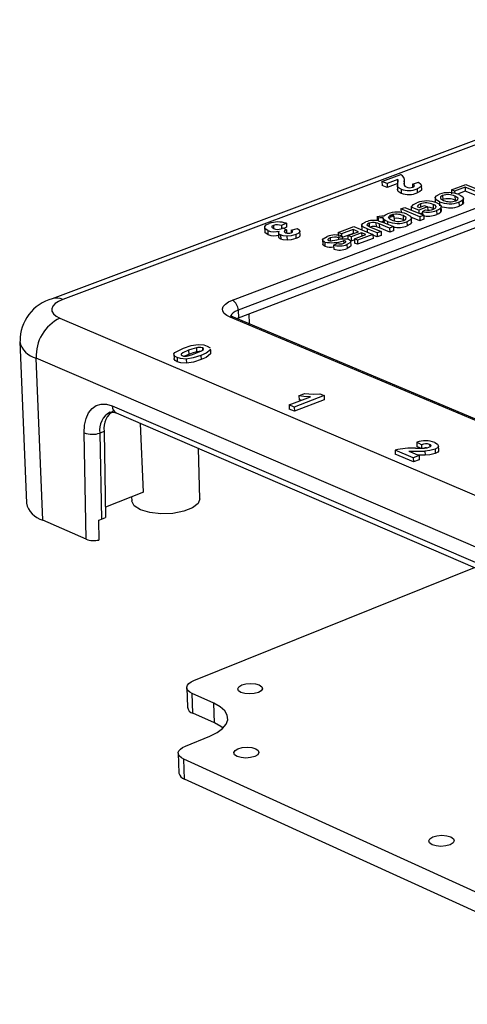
# Model space of a CAD drawing. Extents: x 64 to 144, y 97 to 234.
# Tile 8 of 16: x 64 to 83, y 194 to 234. Entities that reach past the tile are written whole.
import ezdxf

# ---------------------------------------------------------------- set-up
doc = ezdxf.new("R2010")
doc.units = 0
doc.layers.get('0').update_dxf_attribs({"linetype": 'CONTINUOUS'})

msp = doc.modelspace()

# ---------------------------------------------------------------- linework, layer by layer
at = {"color": 7, "linetype": 'CONTINUOUS'}
for p, q in [((96.119, 233.787), (65.687, 222.38)), ((96.56, 233.773), (66.121, 222.354)), ((73.042, 222.322), (96.559, 231.243)), ((96.788, 230.852), (73.278, 221.914)), ((73.288, 221.602), (96.79, 230.549)), ((79.148, 227.172), (79.911, 227.459)), ((79.355, 227.088), (79.148, 227.172)), ((79.148, 227.172), (79.152, 227.008)), ((79.789, 227.251), (79.355, 227.088)), ((79.355, 227.088), (79.359, 226.924)), ((79.793, 227.087), (79.359, 226.924)), ((79.773, 227.025), (79.777, 226.861)), ((79.789, 227.251), (79.792, 227.144)), ((80.054, 227.154), (80.045, 227.077)), ((80.046, 227.056), (80.049, 227.016)), ((80.054, 227.154), (80.058, 227.006)), ((80.066, 227.085), (80.062, 227.249)), ((80.39, 227.066), (80.634, 227.142)), ((80.39, 227.066), (80.393, 226.938)), ((80.771, 226.851), (80.767, 227.015)), ((81.986, 226.829), (82.572, 227.051)), ((82.572, 227.051), (83.347, 226.737)), ((79.359, 226.924), (79.152, 227.008)), ((79.776, 227.006), (79.78, 226.841)), ((79.78, 226.841), (79.781, 226.861)), ((79.933, 226.853), (79.937, 226.688)), ((80.585, 226.868), (80.589, 226.704)), ((82.115, 226.777), (81.986, 226.829)), ((81.986, 226.829), (81.99, 226.665)), ((82.542, 226.938), (82.115, 226.777)), ((82.115, 226.777), (82.117, 226.692)), ((82.545, 226.774), (82.236, 226.657)), ((83.188, 226.676), (82.542, 226.938)), ((82.542, 226.938), (82.545, 226.774)), ((83.191, 226.512), (82.545, 226.774)), ((80.715, 226.256), (80.718, 226.125)), ((81.239, 226.236), (81.243, 226.072)), ((81.313, 226.496), (81.317, 226.332)), ((81.496, 226.342), (81.5, 226.177)), ((81.624, 226.599), (81.628, 226.435)), ((82.128, 226.579), (82.132, 226.415)), ((82.173, 226.389), (82.132, 226.415)), ((82.292, 226.329), (82.295, 226.165)), ((82.437, 226.408), (82.441, 226.244)), ((82.477, 226.316), (82.473, 226.481)), ((79.92, 226.05), (80.081, 226.11)), ((79.92, 226.05), (79.925, 225.885)), ((80.695, 225.733), (79.92, 226.05)), ((80.081, 226.11), (80.856, 225.794)), ((80.649, 225.997), (80.338, 226.124)), ((80.338, 226.124), (80.341, 226.005)), ((80.579, 226.152), (80.68, 226.11)), ((81.013, 226.135), (80.649, 225.997)), ((80.649, 225.997), (80.652, 225.877)), ((80.68, 226.11), (80.884, 226.187)), ((80.8, 225.888), (80.71, 225.854)), ((80.799, 225.944), (80.93, 226.017)), ((80.799, 225.944), (80.802, 225.816)), ((80.884, 226.187), (81.013, 226.135)), ((81.013, 226.135), (81.016, 226.005)), ((81.379, 225.984), (81.382, 225.819)), ((81.538, 226.074), (81.541, 225.909)), ((81.573, 225.98), (81.569, 226.145)), ((75.243, 225.466), (75.04, 225.37)), ((75.243, 225.466), (75.247, 225.301)), ((78.624, 225.466), (78.628, 225.338)), ((78.901, 225.488), (78.905, 225.323)), ((78.992, 225.668), (78.945, 225.736)), ((78.945, 225.736), (78.949, 225.571)), ((78.992, 225.668), (78.995, 225.568)), ((79.458, 225.264), (79.037, 225.437)), ((79.037, 225.437), (79.041, 225.272)), ((79.195, 225.527), (79.138, 225.522)), ((79.191, 225.692), (79.195, 225.527)), ((79.204, 225.494), (79.195, 225.527)), ((79.208, 225.495), (79.619, 225.326)), ((79.23, 225.619), (79.233, 225.484)), ((79.374, 225.537), (79.377, 225.425)), ((79.511, 225.801), (79.512, 225.779)), ((79.595, 225.794), (79.637, 225.74)), ((79.637, 225.74), (79.641, 225.575)), ((80.009, 225.777), (80.013, 225.612)), ((80.052, 225.586), (80.013, 225.612)), ((80.166, 225.525), (80.17, 225.36)), ((80.699, 225.568), (80.326, 225.721)), ((80.357, 225.517), (80.353, 225.682)), ((80.856, 225.794), (80.695, 225.733)), ((80.695, 225.733), (80.699, 225.568)), ((80.86, 225.629), (80.699, 225.568)), ((80.856, 225.794), (80.86, 225.629)), ((74.357, 225.291), (74.362, 225.126)), ((74.484, 225.167), (74.489, 225.002)), ((74.714, 225.378), (74.718, 225.252)), ((74.919, 225.073), (74.924, 224.908)), ((75.04, 225.37), (75.044, 225.242)), ((75.099, 225.273), (75.245, 225.196)), ((75.247, 225.301), (75.142, 225.251)), ((75.245, 225.196), (75.249, 225.07)), ((75.438, 225.181), (75.697, 225.254)), ((75.438, 225.181), (75.441, 225.073)), ((75.628, 225.001), (75.633, 224.836)), ((75.802, 224.978), (75.797, 225.143)), ((77.365, 225.085), (78.003, 225.326)), ((77.494, 225.031), (77.365, 225.085)), ((77.365, 225.085), (77.369, 224.919)), ((77.97, 225.211), (77.494, 225.031)), ((77.494, 225.031), (77.496, 224.949)), ((77.974, 225.046), (77.527, 224.877)), ((77.755, 224.958), (78.188, 225.121)), ((78.317, 225.068), (77.884, 224.905)), ((78.188, 225.121), (77.97, 225.211)), ((77.97, 225.211), (77.974, 225.046)), ((77.981, 225.043), (77.974, 225.046)), ((78.003, 225.326), (78.777, 225.007)), ((78.777, 225.007), (78.15, 224.769)), ((78.316, 225.386), (78.321, 225.221)), ((78.486, 224.999), (78.317, 225.068)), ((78.317, 225.068), (78.321, 224.936)), ((78.545, 225.239), (78.549, 225.101)), ((78.95, 225.072), (78.545, 225.239)), ((78.683, 225.31), (79.112, 225.134)), ((78.777, 225.007), (78.782, 224.842)), ((79.112, 225.134), (78.95, 225.072)), ((78.95, 225.072), (78.955, 224.907)), ((79.462, 225.099), (79.041, 225.272)), ((79.112, 225.134), (79.117, 224.969)), ((79.619, 225.326), (79.458, 225.264)), ((79.458, 225.264), (79.462, 225.099)), ((79.623, 225.161), (79.462, 225.099)), ((79.619, 225.326), (79.623, 225.161)), ((75.008, 224.986), (75.013, 224.821)), ((75.269, 224.943), (75.274, 224.777)), ((76.723, 224.783), (76.728, 224.617)), ((76.811, 224.696), (76.816, 224.531)), ((77.035, 224.866), (77.039, 224.746)), ((77.172, 224.572), (77.325, 224.638)), ((77.525, 224.941), (77.373, 224.876)), ((77.373, 224.876), (77.374, 224.807)), ((77.525, 224.941), (77.528, 224.83)), ((77.582, 224.744), (77.584, 224.65)), ((77.671, 224.723), (77.653, 224.735)), ((77.653, 224.735), (77.654, 224.687)), ((77.673, 224.705), (77.672, 224.714)), ((77.884, 224.905), (77.755, 224.958)), ((77.755, 224.958), (77.759, 224.813)), ((77.889, 224.739), (77.877, 224.744)), ((77.888, 224.558), (77.883, 224.723)), ((77.884, 224.905), (77.889, 224.739)), ((78.022, 224.79), (77.889, 224.739)), ((78.021, 224.823), (78.486, 224.999)), ((78.15, 224.769), (78.021, 224.823)), ((78.021, 224.823), (78.025, 224.657)), ((78.154, 224.604), (78.025, 224.657)), ((78.15, 224.769), (78.154, 224.604)), ((78.782, 224.842), (78.154, 224.604)), ((78.955, 224.907), (78.778, 224.98)), ((79.117, 224.969), (78.955, 224.907)), ((77.172, 224.572), (77.177, 224.407)), ((77.718, 224.598), (77.722, 224.433)), ((73.278, 221.914), (73.288, 221.602)), ((66, 221.589), (109.481, 203.023)), ((108.804, 206.503), (72.952, 221.621)), ((108.942, 206.509), (73.091, 221.623)), ((73.214, 221.571), (73.288, 221.602)), ((73.738, 221.35), (73.725, 221.768)), ((64.357, 220.634), (64.629, 214.028)), ((71.253, 220.273), (71.258, 220.105)), ((71.571, 220.376), (71.576, 220.208)), ((71.814, 220.369), (71.817, 220.277)), ((72.017, 220.446), (72.134, 220.366)), ((72.139, 220.323), (72.142, 220.292)), ((72.142, 220.292), (72.148, 220.124)), ((72.154, 220.156), (72.148, 220.324)), ((108.449, 201.253), (65.03, 219.954)), ((65.299, 213.333), (65.03, 219.954)), ((70.652, 220.099), (70.658, 219.931)), ((70.783, 219.975), (70.788, 219.807)), ((71.258, 220.105), (71.088, 220.033)), ((71.156, 219.916), (71.162, 219.748)), ((71.758, 220.058), (71.763, 219.89)), ((72.144, 220.156), (72.148, 220.124)), ((75.354, 218.039), (76.223, 218.376)), ((76.788, 218.421), (75.568, 217.948)), ((76.793, 218.252), (75.573, 217.779)), ((75.757, 218.415), (75.991, 218.506)), ((75.757, 218.415), (75.762, 218.246)), ((75.855, 218.233), (75.762, 218.246)), ((76.616, 218.494), (76.788, 218.421)), ((76.788, 218.421), (76.793, 218.252)), ((68.134, 218), (104.994, 202.083)), ((75.354, 218.039), (75.359, 217.87)), ((75.568, 217.948), (75.354, 218.039)), ((75.573, 217.779), (75.359, 217.87)), ((75.568, 217.948), (75.573, 217.779)), ((68.296, 217.711), (105.143, 201.786)), ((67.801, 216.956), (67.631, 216.891)), ((67.801, 216.956), (67.86, 213.433)), ((69.414, 214.473), (69.292, 217.281)), ((67.069, 212.55), (66.991, 216.903)), ((67.631, 216.891), (67.692, 213.367)), ((71.71, 214.196), (71.661, 216.257)), ((79.689, 216.191), (79.693, 216.022)), ((80.428, 215.877), (79.689, 216.191)), ((80.242, 216.148), (80.663, 215.969)), ((80.765, 216.413), (80.57, 216.515)), ((80.57, 216.515), (80.574, 216.345)), ((80.727, 216.265), (80.574, 216.345)), ((80.765, 216.413), (80.768, 216.267)), ((80.901, 216.153), (80.905, 215.983)), ((81.093, 216.427), (81.096, 216.322)), ((81.317, 216.227), (81.32, 216.057)), ((81.465, 216.193), (81.461, 216.363)), ((80.432, 215.706), (79.693, 216.022)), ((80.663, 215.969), (80.428, 215.877)), ((80.428, 215.877), (80.432, 215.706)), ((80.667, 215.799), (80.432, 215.706)), ((80.663, 215.969), (80.667, 215.799)), ((69.414, 214.473), (67.853, 213.865)), ((68.925, 214.282), (68.933, 214.116)), ((67.069, 212.55), (65.299, 213.333)), ((67.576, 213.333), (67.59, 212.516)), ((67.692, 213.367), (67.86, 213.433)), ((71.467, 206.769), (82.923, 211.389)), ((71.174, 206.479), (71.202, 205.678)), ((72.287, 205.84), (71.4, 206.239)), ((71.428, 205.438), (71.4, 206.239)), ((72.314, 205.038), (72.287, 205.84)), ((72.314, 205.038), (71.428, 205.438)), ((71.128, 204.095), (72.122, 204.5)), ((70.832, 203.798), (70.86, 202.991)), ((106.217, 187.545), (71.059, 203.553)), ((71.087, 202.746), (71.059, 203.553)), ((106.215, 186.702), (71.087, 202.746))]:
    msp.add_line(p, q, dxfattribs=at)
for points in [[(80.049, 227.016), (80.081, 226.976), (80.13, 226.949)], [(80.41, 226.943), (80.452, 226.964), (80.472, 226.989), (80.467, 227.014), (80.39, 227.066)], [(80.634, 227.142), (80.741, 227.069), (80.759, 226.985), (80.696, 226.921), (80.585, 226.868)], [(79.933, 226.853), (79.811, 226.933), (79.776, 227.006)], [(79.937, 226.688), (79.815, 226.768), (79.78, 226.841)], [(80.757, 226.851), (80.763, 226.82), (80.7, 226.757), (80.589, 226.704)], [(81.496, 226.342), (81.356, 226.421), (81.315, 226.516), (81.372, 226.59), (81.495, 226.652)], [(82.283, 226.642), (82.385, 226.592), (82.443, 226.548)], [(80.338, 226.124), (80.433, 226.232), (80.575, 226.304)], [(80.715, 226.256), (80.619, 226.201), (80.579, 226.152)], [(81.251, 226.037), (81.345, 226.09), (81.362, 226.152), (81.316, 226.198), (81.239, 226.236)], [(81.393, 226.3), (81.497, 226.245), (81.559, 226.182), (81.568, 226.128), (81.538, 226.074)], [(81.624, 226.599), (81.537, 226.546), (81.532, 226.483), (81.66, 226.401)], [(82.161, 226.381), (82.25, 226.434), (82.257, 226.497), (82.128, 226.579)], [(82.437, 226.408), (82.365, 226.361), (82.292, 226.329)], [(82.441, 226.244), (82.369, 226.197), (82.295, 226.165)], [(82.443, 226.548), (82.473, 226.47), (82.437, 226.408)], [(82.472, 226.316), (82.476, 226.305), (82.441, 226.244)], [(79.223, 225.768), (79.294, 225.816), (79.368, 225.849)], [(80.168, 225.839), (80.31, 225.759), (80.351, 225.662), (80.291, 225.587), (80.166, 225.525)], [(81.243, 226.072), (81.115, 226.112), (81.013, 226.124)], [(81.538, 226.074), (81.462, 226.02), (81.379, 225.984)], [(81.541, 225.909), (81.465, 225.855), (81.382, 225.819)], [(81.569, 225.98), (81.571, 225.963), (81.541, 225.909)], [(74.484, 225.167), (74.374, 225.243), (74.365, 225.331), (74.426, 225.398), (74.54, 225.454)], [(78.545, 225.239), (78.393, 225.307), (78.316, 225.391), (78.371, 225.461), (78.491, 225.517)], [(78.624, 225.466), (78.551, 225.429), (78.536, 225.406), (78.541, 225.383), (78.683, 225.31)], [(79.037, 225.437), (78.963, 225.466), (78.901, 225.488)], [(78.945, 225.736), (79, 225.746), (79.046, 225.753)], [(79.191, 225.692), (79.078, 225.681), (78.992, 225.668)], [(78.995, 225.569), (79.119, 225.529), (79.208, 225.495)], [(79.046, 225.753), (79.145, 225.762), (79.223, 225.768)], [(79.23, 225.619), (79.2, 225.659), (79.191, 225.692)], [(79.374, 225.537), (79.284, 225.58), (79.23, 225.619)], [(79.637, 225.74), (79.51, 225.72), (79.405, 225.71)], [(79.405, 225.71), (79.449, 225.643), (79.533, 225.599)], [(79.511, 225.801), (79.475, 225.785), (79.452, 225.771)], [(79.452, 225.771), (79.533, 225.782), (79.595, 225.794)], [(80.038, 225.578), (80.127, 225.631), (80.136, 225.694), (80.009, 225.777)], [(80.347, 225.516), (80.355, 225.497), (80.295, 225.422), (80.17, 225.36)], [(74.489, 225.002), (74.379, 225.078), (74.374, 225.126)], [(74.714, 225.378), (74.657, 225.343), (74.65, 225.302), (74.678, 225.273), (74.726, 225.248)], [(75.008, 224.986), (74.944, 225.025), (74.92, 225.071), (74.952, 225.144)], [(75.024, 225.233), (75.07, 225.254), (75.099, 225.273)], [(75.245, 225.196), (75.184, 225.167), (75.16, 225.131), (75.177, 225.103), (75.218, 225.08)], [(75.628, 225.001), (75.44, 224.953), (75.269, 224.943)], [(75.446, 225.075), (75.491, 225.103), (75.494, 225.136), (75.438, 225.181)], [(75.697, 225.254), (75.78, 225.185), (75.788, 225.108), (75.728, 225.05), (75.628, 225.001)], [(79.041, 225.272), (78.967, 225.301), (78.905, 225.323)], [(75.013, 224.821), (74.949, 224.86), (74.925, 224.906), (74.925, 224.908)], [(75.269, 224.943), (75.11, 224.957), (75.008, 224.986)], [(75.274, 224.777), (75.115, 224.792), (75.013, 224.821)], [(75.633, 224.836), (75.445, 224.788), (75.274, 224.777)], [(75.789, 224.977), (75.792, 224.942), (75.733, 224.885), (75.633, 224.836)], [(76.811, 224.696), (76.748, 224.735), (76.723, 224.781), (76.743, 224.828), (76.911, 224.921)], [(76.816, 224.531), (76.752, 224.57), (76.728, 224.616), (76.729, 224.617)], [(77.035, 224.866), (76.977, 224.84), (76.942, 224.808), (76.942, 224.781), (76.973, 224.758)], [(77.132, 224.755), (77.229, 224.776), (77.303, 224.793)], [(77.303, 224.793), (77.449, 224.822), (77.573, 224.835)], [(77.573, 224.835), (77.714, 224.826), (77.805, 224.8)], [(77.653, 224.735), (77.616, 224.743), (77.582, 224.744)], [(77.587, 224.651), (77.646, 224.679), (77.673, 224.705)], [(77.805, 224.8), (77.877, 224.745), (77.865, 224.682), (77.718, 224.598)], [(77.877, 224.558), (77.869, 224.516), (77.722, 224.433)], [(66.121, 222.354), (65.94, 222.272), (65.8, 222.179), (65.707, 222.078), (65.664, 221.972), (65.673, 221.867), (65.734, 221.765), (65.844, 221.672), (66, 221.589)], [(72.952, 221.621), (72.807, 221.697), (72.703, 221.782), (72.645, 221.876), (72.634, 221.972), (72.67, 222.069), (72.753, 222.162), (72.878, 222.247), (73.042, 222.322)], [(73.091, 221.623), (73.008, 221.665), (72.963, 221.699), (72.965, 221.694)], [(70.783, 219.975), (70.703, 220.019), (70.659, 220.072), (70.656, 220.128), (70.693, 220.182), (71.045, 220.363)], [(71.253, 220.273), (71.019, 220.174), (70.943, 220.113), (70.945, 220.08), (70.986, 220.052)], [(71.045, 220.363), (71.357, 220.462), (71.644, 220.505)], [(71.571, 220.376), (71.386, 220.322), (71.253, 220.273)], [(71.576, 220.208), (71.392, 220.154), (71.258, 220.105)], [(71.547, 220.148), (71.78, 220.248), (71.857, 220.308), (71.855, 220.341), (71.814, 220.369)], [(71.718, 220.221), (71.689, 220.223), (71.576, 220.208)], [(71.644, 220.505), (71.873, 220.49), (72.017, 220.446)], [(72.142, 220.292), (71.969, 220.151), (71.758, 220.058)], [(70.788, 219.807), (70.708, 219.851), (70.664, 219.904), (70.663, 219.931)], [(71.156, 219.916), (70.927, 219.931), (70.783, 219.975)], [(71.162, 219.748), (70.933, 219.763), (70.788, 219.807)], [(71.758, 220.058), (71.445, 219.959), (71.156, 219.916)], [(71.763, 219.89), (71.45, 219.791), (71.162, 219.748)], [(71.23, 220.045), (71.414, 220.099), (71.547, 220.148)], [(72.148, 220.124), (71.975, 219.983), (71.763, 219.89)], [(76.223, 218.376), (75.955, 218.387), (75.757, 218.415)], [(75.991, 218.506), (76.338, 218.472), (76.616, 218.494)], [(66.991, 216.903), (67.008, 217.208), (67.069, 217.481), (67.171, 217.711), (67.311, 217.891), (67.485, 218.013), (67.685, 218.073), (67.904, 218.069), (68.134, 218)], [(68.048, 217.738), (68.171, 217.749), (68.296, 217.711)], [(80.513, 216.266), (80.721, 216.265), (80.883, 216.27)], [(80.966, 216.282), (80.909, 216.279), (80.873, 216.27)], [(80.883, 216.27), (80.993, 216.285), (81.067, 216.307)], [(81.317, 216.227), (81.098, 216.172), (80.901, 216.153)], [(81.067, 216.307), (81.126, 216.338), (81.151, 216.374), (81.135, 216.403), (81.093, 216.427)], [(81.301, 216.505), (81.421, 216.435), (81.46, 216.35), (81.418, 216.283), (81.317, 216.227)], [(81.458, 216.193), (81.464, 216.18), (81.422, 216.113), (81.32, 216.057)], [(80.905, 215.983), (80.681, 215.981), (80.632, 215.982)], [(81.32, 216.057), (81.102, 216.002), (80.905, 215.983)], [(71.71, 214.196), (71.642, 214.012), (71.415, 213.831), (71.055, 213.69), (70.606, 213.606), (70.123, 213.588), (69.664, 213.64), (69.285, 213.755)], [(69.285, 213.755), (69.031, 213.918), (68.933, 214.11), (68.933, 214.116)], [(71.4, 206.239), (71.298, 206.296), (71.224, 206.361), (71.183, 206.431), (71.176, 206.505), (71.202, 206.578), (71.261, 206.648), (71.351, 206.713), (71.467, 206.769)], [(73.387, 206.286), (73.285, 206.356), (73.256, 206.438), (73.305, 206.521), (73.423, 206.591), (73.593, 206.637), (73.789, 206.654), (73.98, 206.637), (74.139, 206.591), (74.241, 206.521), (74.27, 206.438), (74.222, 206.356), (74.104, 206.286), (73.934, 206.239), (73.738, 206.222), (73.546, 206.239), (73.387, 206.286)], [(72.122, 204.5), (72.416, 204.644), (72.641, 204.809), (72.788, 204.987), (72.853, 205.172), (72.833, 205.356), (72.729, 205.534), (72.544, 205.697), (72.287, 205.84)], [(72.667, 204.819), (72.571, 204.894), (72.314, 205.038)], [(71.059, 203.553), (70.956, 203.612), (70.882, 203.678), (70.84, 203.75), (70.833, 203.825), (70.859, 203.899), (70.919, 203.971), (71.01, 204.037), (71.128, 204.095)], [(73.233, 203.669), (73.13, 203.74), (73.101, 203.825), (73.15, 203.909), (73.269, 203.98), (73.441, 204.028), (73.639, 204.045), (73.833, 204.028), (73.993, 203.98), (74.096, 203.909), (74.125, 203.825), (74.077, 203.74), (73.957, 203.669), (73.786, 203.621), (73.587, 203.604), (73.393, 203.621), (73.233, 203.669)], [(81.194, 200.059), (81.088, 200.133), (81.056, 200.219), (81.103, 200.306), (81.222, 200.38), (81.394, 200.429), (81.594, 200.446), (81.792, 200.429), (81.956, 200.38), (82.062, 200.306), (82.095, 200.219), (82.048, 200.133), (81.929, 200.059), (81.757, 200.01), (81.556, 199.993), (81.359, 200.01), (81.194, 200.059)]]:
    msp.add_lwpolyline(points, dxfattribs=at)
at = {"color": 8, "linetype": 'CONTINUOUS'}
msp.add_lwpolyline([(73.278, 221.914), (73.159, 221.86), (73.068, 221.798), (73.008, 221.73), (72.982, 221.66), (72.981, 221.64)], dxfattribs=at)
at = {"color": 7, "linetype": 'CONTINUOUS'}
for centre, radius, start, end in [((79.827, 227.234), 0.24, 340.61, 69.5644), ((86.74, 226.743), 6.969, 175.8175, 177.8385), ((80.238, 227.748), 0.946, 251.1668, 291.525), ((80.242, 227.583), 0.945, 251.1539, 291.5397), ((80.277, 227.306), 0.387, 247.6269, 290.1051), ((81.876, 225.61), 1.109, 68.4585, 110.1222), ((81.85, 225.924), 0.712, 66.9589, 108.4876), ((80.978, 225.212), 1.164, 69.0891, 110.2381), ((80.951, 225.57), 0.726, 66.6723, 108.9824), ((81.91, 227.38), 1.118, 248.2809, 289.9714), ((81.854, 225.76), 0.711, 66.9431, 108.5001), ((81.935, 227.032), 0.689, 246.4646, 289.0793), ((79.755, 224.813), 1.105, 68.047, 110.4708), ((79.728, 225.138), 0.698, 66.2733, 108.1016), ((81.027, 226.868), 0.952, 256.1306, 291.6852), ((81.031, 226.703), 0.951, 256.1212, 291.7002), ((81.056, 226.572), 0.569, 257.1335, 290.0314), ((81.919, 227.147), 1.052, 253.0092, 290.9629), ((74.909, 224.408), 1.109, 72.489, 109.4433), ((78.826, 224.726), 0.859, 78.5997, 112.9432), ((78.797, 225.036), 0.463, 77.0196, 111.8333), ((79.786, 226.56), 1.103, 248.0851, 290.2033), ((79.812, 226.238), 0.698, 246.3872, 288.9009), ((79.73, 224.955), 0.716, 66.7122, 97.2724), ((74.755, 225.905), 0.786, 249.8311, 284.5527), ((74.76, 225.739), 0.785, 249.8173, 284.5625), ((74.865, 224.886), 0.514, 70.0493, 107.0349), ((74.895, 225.65), 0.436, 247.1363, 287.175), ((75.339, 225.378), 0.322, 247.9597, 289.5247), ((78.808, 224.958), 0.378, 75.0637, 107.0603), ((79.806, 226.301), 1.009, 259.3625, 291.1701), ((77.102, 226.231), 1.562, 259.2767, 287.8829), ((77.246, 224.076), 0.91, 72.1498, 111.643), ((77.058, 225.021), 0.277, 252.0823, 285.6188), ((77.218, 224.376), 0.523, 72.831, 110.4738), ((77.439, 225.003), 0.383, 252.7187, 292.7039), ((77.048, 225.145), 0.657, 249.3269, 281.1009), ((77.411, 225.311), 0.776, 252.0694, 293.2772), ((77.416, 225.145), 0.775, 252.0572, 293.2931), ((66.147, 220.666), 1.774, 105.0092, 180.8846), ((72.804, 221.911), 0.474, 0.3546, 59.9233), ((66.749, 220.04), 1.721, 115.8012, 182.8781), ((71.682, 219.995), 0.397, 70.4998, 106.2128), ((71.119, 220.427), 0.397, 250.4876, 286.2205), ((68.607, 217.09), 0.817, 119.0197, 189.4786), ((67.327, 217.749), 0.911, 248.3508, 289.4941), ((80.923, 215.545), 1.032, 68.5229, 110), ((80.327, 213.718), 2.554, 85.823, 104.4819), ((79.905, 305.459), 89.312, 270.21659, 270.63898), ((80.946, 216.016), 0.436, 70.2549, 114.5688), ((65.521, 214.218), 0.912, 192.0178, 255.8663), ((67.431, 214.048), 0.729, 281.5002, 290.9305), ((67.385, 213.399), 0.906, 249.5423, 283.0819), ((71.508, 205.74), 0.313, 191.4053, 254.9962), ((71.172, 203.053), 0.318, 191.1791, 254.6171)]:
    msp.add_arc(centre, radius, start, end, dxfattribs=at)
at = {"color": 8, "linetype": 'CONTINUOUS'}
for centre, radius, start, end in [((65.872, 221.839), 0.571, 64.262, 108.9109), ((73.023, 221.45), 0.185, 68.4756, 112.6672), ((65.236, 220.83), 0.9, 192.5172, 256.7975), ((68.448, 217.987), 0.314, 177.5761, 241.218), ((68.432, 217.027), 0.812, 117.8663, 189.6398)]:
    msp.add_arc(centre, radius, start, end, dxfattribs=at)

doc.saveas('drawing.dxf')
